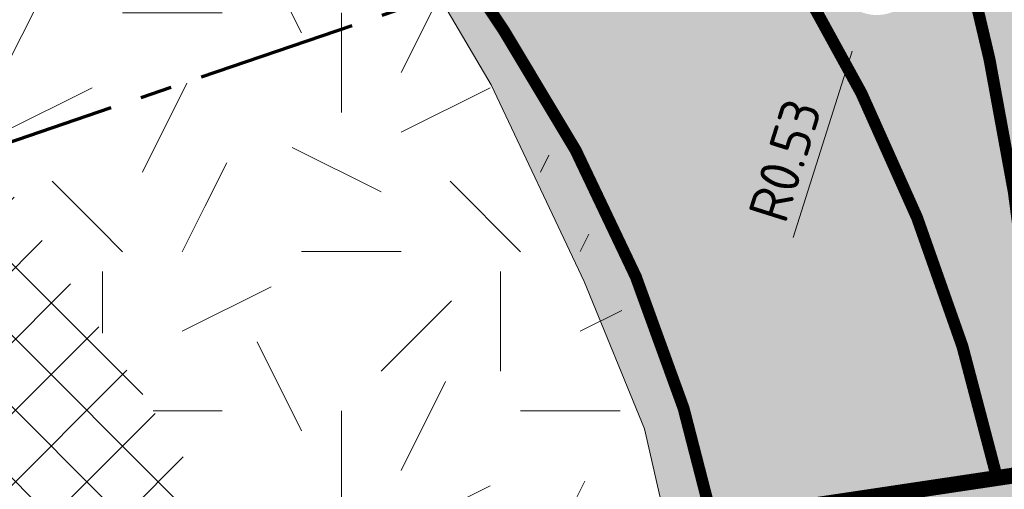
# Model space of a CAD drawing. Header units: metres. Extents: x 39929 to 50394, y 387420 to 399996.
# Tile 77 of 96: x 49096 to 49109, y 391632 to 391638. Entities that reach past the tile are written whole.
import ezdxf
from ezdxf.enums import TextEntityAlignment as Align

# ---------------------------------------------------------------- set-up
doc = ezdxf.new("R2010")
doc.units = ezdxf.units.M
for name, pattern in [('VW-33_STREEP', [6, 3, -3]), ('XX-CENTER', [8, 5, -1, 1, -1]), ('ZZ-CENTER-SO', [8, 5, -1, 1, -1])]:
    doc.linetypes.add(name, pattern=pattern)
for name, color, linetype, lineweight in [('B-WE-GR-GRAS-A', 62, 'Continuous', 18), ('B-WE-VH-GESLOTENVERHARDING_ASFALT-G', 10, 'Continuous', 18), ('N-WE-VW-MARKERING_LANGS_STREEP_33_015-G', 7, 'VW-33_STREEP', 35), ('N-WE-VW-MARKERING_LANGS_STREEP_DOORGETROKKEN_015-G', 7, 'Continuous', 35), ('N-WE-VW-MARKERING_LANGS_STREEP_DOORGETROKKEN_020-G', 7, 'Continuous', 35), ('Topo', 7, 'Continuous', 18), ('X-XX-AL-M', 7, 'Continuous', 18), ('X-XX-AL-T18', 10, 'Continuous', 18), ('X-XX-AL-T50', 7, 'Continuous', 50), ('X-XX-AL-TEKENBLAD_KADER_BLAD4-VIEWPORT-G', 1, 'Continuous', 18), ('X-XX-AL-VERWIJZING_DOORSNEDE-G', 7, 'ZZ-CENTER-SO', 18)]:
    doc.layers.add(name, color=color, linetype=linetype, lineweight=lineweight)
doc.layers.add('N-WE-VH-VERHARDING_ASFALT-A', color=251, linetype='Continuous', lineweight=18, transparency=0.25)
doc.layers.add('N-WE-VH-VERHARDING_ASFALT_FIETSPAD-A', color=151, linetype='Continuous', lineweight=18, transparency=0.25)
doc.styles.add('NLCS-ISO', font='NLCS-ISO.ttf')
doc.styles.add('NLCS-ISO-ANNOTATIVE-T25', font='NLCS-ISO.ttf', dxfattribs={"height": 2.5})
doc.dimstyles.new('NLCS-ANNOTATIVE-T25-PIJL_l2_h1', dxfattribs={"dimtxt": 2.5, "dimasz": 2.5, "dimexe": 2, "dimexo": 2, "dimgap": 0.7, "dimtad": 1, "dimzin": 0, "dimdsep": 46, "dimtxsty": 'NLCS-ISO-ANNOTATIVE-T25', "dimcen": 0, "dimdle": 2, "dimclrd": 256, "dimclre": 256, "dimclrt": 256, "dimadec": 1, "dimazin": 0, "dimtfac": 1, "dimtofl": 0, "dimtmove": 1, "dimatfit": 0, "dimfxl": 2, "dimfxlon": 1, "dimtfillclr": 256, "dimtolj": 1, "dimtzin": 0, "dimlwd": 18, "dimlwe": 18, "dimarcsym": 0})
picture_1 = doc.add_image_def('image1.tif', size_in_pixel=(8000, 10000))
pattern_1 = [(0, (0, 0), (5, 5), [1.25, -3.75]), (0, (2.75, 3), (5, 5), [1.25, -3.75]), (90, (0.5, 1.75), (-5, 5), [1.25, -3.75]), (90, (2.5, 3.5), (-5, 5), [1.25, -3.75]), (45, (1, 3.5), (0, 5.000000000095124), [1.25, -5.82106781]), (135, (2.75, 0), (-5.000000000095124, 0), [1.25, -5.82106781]), (26.56505119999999, (1.25, 1.5), (5.000000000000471, 2.000322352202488e-09), [1.25, -9.930339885]), (26.56505119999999, (3.5, 4), (5.000000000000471, 2.000322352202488e-09), [1.25, -9.930339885]), (63.43494882, (3.5, 0), (2.549931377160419e-10, 5.00000000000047), [1.25, -9.930339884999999]), (63.43494882, (1.25, 2.25), (2.549931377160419e-10, 5.00000000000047), [1.25, -9.930339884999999]), (63.43494882, (3, 1), (2.549931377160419e-10, 5.00000000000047), [1.25, -9.930339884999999]), (116.5650512, (0, 2.75), (-2.000324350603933e-09, 5.00000000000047), [1.25, -9.930339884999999]), (153.43494882, (1, 0.75), (-5.00000000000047, 2.549949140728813e-10), [1.25, -9.930339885])]

# ---------------------------------------------------------------- blocks, each defined once
blk = doc.blocks.new('*U307')
at = {"layer": 'X-XX-AL-VERWIJZING_DOORSNEDE-G', "color": 7, "linetype": 'XX-CENTER', "lineweight": 70, "ltscale": 2, "extrusion": (0.3224783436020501, -0.9465768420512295, 0)}
blk.add_lwpolyline([(6.335329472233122e-12, 0), (113.9424837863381, 0), (126.3952245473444, 0)], dxfattribs=at)
at = {"layer": 'X-XX-AL-T18', "style": 'NLCS-ISO'}
blk.add_attdef('777.07m.', (-0.1416194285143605, 1.113419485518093), '', height=1.8, rotation=18.81286789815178, dxfattribs=at)
at = {"layer": 'X-XX-AL-T50', "style": 'NLCS-ISO'}
blk.add_attdef('77', text='', height=4.999999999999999, rotation=18.81286789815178, dxfattribs=at).set_placement((114.8056173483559, 54.95837528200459), align=Align.MIDDLE_CENTER)
blk = doc.blocks.new('*D450')
at = {"layer": 'Defpoints', "color": 0, "transparency": 16777216}
for p in [(49107.22961623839, 391638.5071332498), (49107.07008008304, 391638.0017143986)]:
    blk.add_point(p, dxfattribs=at)
at = {"layer": 'X-XX-AL-M', "lineweight": 18, "transparency": 16777216}
blk.add_line((49106.18046700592, 391635.183373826), (49106.91957427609, 391637.5249041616), dxfattribs=at)
at = {"layer": 'X-XX-AL-M', "transparency": 16777216}
blk.add_solid([(49106.84010590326, 391637.5499884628), (49106.99904264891, 391637.4998198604), (49107.07008008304, 391638.0017143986)], dxfattribs=at)
at = {"layer": 'X-XX-AL-M', "transparency": 16777216, "insert": (49106.0764553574, 391636.1494905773), "char_height": 0.5, "attachment_point": 5, "rotation": 72.48162687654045, "style": 'NLCS-ISO-ANNOTATIVE-T25'}
blk.add_mtext('\\A1;R0.53', dxfattribs=at)

msp = doc.modelspace()

# ---------------------------------------------------------------- hatches: boundary and pattern name
at = {"layer": 'B-WE-GR-GRAS-A'}
h = msp.add_hatch(dxfattribs=at)
h.set_pattern_fill('AGR-GRAS_02-SO', color=256, scale=0.5, style=0, pattern_type=2)
h.set_pattern_definition(pattern_1)
h.paths.add_polyline_path([(49099.242, 391642.149), (49095.277, 391639.613), (49094.545, 391638.527), (49096.839, 391635.002), (49102.80778442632, 391636.7506956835), (49102.00689678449, 391638.0026141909), (49100.683, 391639.988)])
h = msp.add_hatch(dxfattribs=at)
h.set_pattern_fill('AGR-GRAS_02-SO', color=256, scale=0.5, style=0, pattern_type=2)
h.set_pattern_definition(pattern_1)
edge = h.paths.add_edge_path()
edge.add_line((49102.476, 391617.911), (49102.50749152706, 391617.9942309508))
edge.add_arc((49087.29646190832, 391627.6183973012), 18.00000000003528, 327.678065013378, 393.696185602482)
edge.add_line((49102.2723009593, 391637.6046000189), (49096.839, 391635.002))
edge.add_line((49096.839, 391635.002), (49099.91, 391630.284))
edge.add_line((49099.91, 391630.284), (49101.011, 391628.13))
edge.add_line((49101.011, 391628.13), (49101.846, 391625.725))
edge.add_line((49101.846, 391625.725), (49102.343, 391623.842))
edge.add_line((49102.343, 391623.842), (49102.64, 391621.804))
edge.add_line((49102.64, 391621.804), (49102.584, 391619.784))
edge.add_line((49102.584, 391619.784), (49102.422, 391618.372))
edge.add_line((49102.422, 391618.372), (49102.476, 391617.911))
at = {"layer": 'N-WE-VH-VERHARDING_ASFALT-A', "transparency": 33554508}
h = msp.add_hatch(color=256, dxfattribs=at)
h.dxf.hatch_style = 1
edge = h.paths.add_edge_path(flags=16)
edge.add_line((49093.09134716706, 391670.6922210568), (49091.47232629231, 391674.0087480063))
edge.add_line((49091.47232629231, 391674.0087480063), (49093.76285186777, 391675.0104927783))
edge.add_line((49093.76285186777, 391675.0104927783), (49093.91219121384, 391674.6690229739))
edge.add_line((49093.91219121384, 391674.6690229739), (49094.89951232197, 391671.5449081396))
edge.add_arc((49093.98254990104, 391671.1458769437), 1.000022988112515, -153.0221855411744, 23.51705465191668, ccw=False)
edge = h.paths.add_edge_path(flags=16)
edge.add_line((49111.02041476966, 391666.817563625), (49112.77549576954, 391667.5328518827))
edge.add_line((49112.77549576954, 391667.5328518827), (49113.55123081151, 391665.6876995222))
edge.add_line((49113.55123081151, 391665.6876995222), (49111.77792458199, 391664.9665702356))
edge.add_arc((49111.39988005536, 391665.8923576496), 1.000000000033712, 112.3005651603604, 292.2126086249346, ccw=False)
edge = h.paths.add_edge_path(flags=16)
edge.add_line((49092.56075814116, 391677.7591234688), (49090.27023256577, 391676.7573786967))
edge.add_line((49090.27023256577, 391676.7573786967), (49090.12197433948, 391677.0963764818))
edge.add_arc((49112.42467565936, 391681.8925196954), 22.81257275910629, 186.5608314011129, 192.136488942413, ccw=False)
edge.add_arc((49100.83540349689, 391680.5466793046), 11.14543184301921, 172.5144302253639, 186.4947256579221, ccw=False)
edge.add_arc((49090.31161775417, 391681.9392722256), 0.5299999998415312, 94.90467669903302, 173.5655950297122, ccw=False)
edge.add_line((49090.26630368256, 391682.4673315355), (49090.60889672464, 391682.4967302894))
edge.add_arc((49090.65421079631, 391681.9686709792), 0.5300000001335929, 16.692782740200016, 94.90467670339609, ccw=False)
edge.add_arc((49253.1503804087, 391730.2749077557), 168.9943291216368, 196.5555293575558, 197.9838400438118)
edge.add_line((49092.4124999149, 391678.0981212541), (49092.56075814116, 391677.7591234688))
h.paths.add_polyline_path([(49129.43756416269, 391672.1511516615), (49142.362, 391677.956), (49152.59050000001, 391682.525), (49162.819, 391687.094), (49177.257, 391693.575), (49177.292, 391693.592), (49170.038, 391690.3345), (49162.819, 391687.094), (49152.59050000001, 391682.525), (49142.362, 391677.956), (49129.43756416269, 391672.1511516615), (49123.30195669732, 391669.6573770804), (49117.70787462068, 391667.3830094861), (49123.30195669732, 391669.6573770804)], flags=0)
edge = h.paths.add_edge_path(flags=16)
edge.add_line((49176.3690000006, 391695.6779999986), (49169.063, 391691.991))
edge.add_line((49169.063, 391691.991), (49157.97676718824, 391685.9613799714))
edge.add_line((49157.97676718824, 391685.9613799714), (49145.384, 391680.898))
edge.add_line((49145.384, 391680.898), (49132.89157030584, 391675.738262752))
edge.add_line((49132.89157030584, 391675.738262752), (49128.72664061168, 391674.0180255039))
edge.add_line((49128.72664061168, 391674.0180255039), (49128.56390743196, 391673.950932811))
edge.add_line((49128.56390743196, 391673.950932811), (49116.95943626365, 391669.2348671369))
edge.add_line((49116.95943626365, 391669.2348671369), (49117.70787462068, 391667.3830094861))
edge.add_line((49117.70787462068, 391667.3830094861), (49123.30195669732, 391669.6573770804))
edge.add_line((49123.30195669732, 391669.6573770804), (49129.43756416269, 391672.1511516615))
edge.add_line((49129.43756416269, 391672.1511516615), (49135.8985, 391675.053))
edge.add_line((49135.8985, 391675.053), (49142.362, 391677.956))
edge.add_line((49142.362, 391677.956), (49152.59050000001, 391682.525))
edge.add_line((49152.59050000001, 391682.525), (49162.819, 391687.094))
edge.add_line((49162.819, 391687.094), (49170.038, 391690.3345))
edge.add_line((49170.038, 391690.3345), (49177.292, 391693.592))
edge.add_line((49177.292, 391693.592), (49177.3487019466, 391693.6186630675))
edge.add_line((49177.3487019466, 391693.6186630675), (49187.06922782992, 391698.2470051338))
edge.add_line((49187.06922782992, 391698.2470051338), (49196.02824515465, 391702.5143210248))
edge.add_arc((49195.80033172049, 391702.9928139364), 0.529999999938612, 295.469168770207, 383.6903902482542)
edge.add_line((49196.28566861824, 391703.2057648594), (49196.12207442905, 391703.5786127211))
edge.add_arc((49195.63673753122, 391703.3656617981), 0.5300000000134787, 23.69039024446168, 111.9116116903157)
edge.add_line((49195.43895435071, 391703.8573749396), (49181.0210000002, 391698.0580000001))
edge.add_line((49181.0210000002, 391698.0580000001), (49176.3690000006, 391695.6779999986))
edge = h.paths.add_edge_path(flags=16)
edge.add_line((49102.81282452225, 391652.0746245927), (49104.46222710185, 391649.2989834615))
edge.add_arc((49104.00660252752, 391649.0282321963), 0.5300000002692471, -56.12687225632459, 30.720560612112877, ccw=False)
edge.add_line((49104.30200108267, 391648.5881870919), (49102.94435879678, 391647.6768133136))
edge.add_arc((49102.64896024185, 391648.1168584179), 0.5300000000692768, 189.860743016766, 303.8731277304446, ccw=False)
edge.add_line((49102.1267899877, 391648.0260937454), (49101.50698781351, 391651.5918231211))
edge.add_arc((49102.02915806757, 391651.6825877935), 0.5299999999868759, 110.29065181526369, 189.8607430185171, ccw=False)
edge.add_line((49101.84536327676, 391652.1796989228), (49102.17340515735, 391652.3009844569))
edge.add_arc((49102.35719994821, 391651.8038733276), 0.5300000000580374, 30.720560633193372, 110.29065181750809, ccw=False)
edge = h.paths.add_edge_path(flags=16)
edge.add_line((49084.81411249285, 391656.4941874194), (49083.50307978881, 391655.9672717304))
edge.add_line((49083.50307978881, 391655.9672717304), (49082.75724566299, 391657.8230010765))
edge.add_line((49082.75724566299, 391657.8230010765), (49084.06827837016, 391658.3499167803))
edge.add_arc((49084.44119543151, 391657.4220520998), 0.9999999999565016, -68.10436711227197, 111.89563288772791, ccw=False)
edge = h.paths.add_edge_path(flags=16)
edge.add_line((49105.78353832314, 391645.8848116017), (49108.08722941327, 391638.8248339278))
edge.add_arc((49107.58337467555, 391638.6604246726), 0.5299999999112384, -66.57183898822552, 18.07165398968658, ccw=False)
edge.add_line((49107.79410210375, 391638.1741182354), (49107.44034366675, 391638.0208268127))
edge.add_arc((49107.2296162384, 391638.5071332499), 0.5299999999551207, 207.8580555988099, 293.42816102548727, ccw=False)
edge.add_line((49106.76103902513, 391638.2594734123), (49103.44028269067, 391644.542408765))
edge.add_arc((49103.90679676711, 391644.7939333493), 0.5299999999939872, 123.8731277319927, 208.331661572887, ccw=False)
edge.add_line((49103.6113982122, 391645.2339784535), (49104.98560065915, 391646.1564689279))
edge.add_arc((49105.28099921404, 391645.7164238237), 0.5299999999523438, 18.524660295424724, 123.8731277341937, ccw=False)
h.paths.add_polyline_path([(49080.58604266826, 391656.9503753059), (49081.33187678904, 391655.0946459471), (49080.49679858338, 391654.759020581), (49079.75096445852, 391656.6147499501)], flags=16)
h.paths.add_polyline_path([(49078.63752684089, 391656.1672494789), (49079.38336096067, 391654.3115201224), (49066.72039890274, 391649.2221631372), (49066.657, 391649.331), (49048.15, 391641.754), (49032.888, 391635.325), (49012.421, 391625.468), (49005.288, 391622.884), (49004.68, 391624.58), (49004.33550816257, 391625.7832759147), (49015.266, 391630.358), (49026.617, 391634.91), (49038.106, 391639.599), (49050.272, 391644.615), (49065.98302188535, 391651.0602915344), (49065.97576727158, 391651.0783757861)], flags=16)
edge = h.paths.add_edge_path(flags=16)
edge.add_line((49004.13458799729, 391625.6991850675), (49005.07899029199, 391622.8153345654))
edge.add_line((49005.07899029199, 391622.8153345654), (48997.40611121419, 391620.2946400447))
edge.add_line((48997.40611121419, 391620.2946400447), (48987.3843350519, 391617.5067970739))
edge.add_arc((48987.24229384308, 391618.0174087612), 0.5300000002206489, 198.6382650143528, 285.5454254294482, ccw=False)
edge.add_line((48986.74008959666, 391617.8480248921), (48986.61275584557, 391618.2255552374))
edge.add_arc((48987.1149600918, 391618.3949391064), 0.5299999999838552, 111.5782285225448, 198.6382650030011, ccw=False)
edge.add_line((48986.92004134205, 391618.8877947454), (49004.13458799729, 391625.6991850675))
h.paths.add_polyline_path([(49115.00577685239, 391668.4475112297), (49115.84737545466, 391668.7839409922), (49116.59320957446, 391666.9282116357), (49115.75813139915, 391666.592586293)], flags=16)
edge = h.paths.add_edge_path()
edge.add_line((49140.98, 391672.201), (49159.24291366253, 391680.4291471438))
edge.add_line((49159.24291366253, 391680.4291471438), (49166.59482732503, 391683.8302942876))
edge.add_arc((49105.10274285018, 391820.6466804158), 149.9999998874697, 294.2015199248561, 295.1555681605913)
edge.add_arc((50994.34077186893, 387797.7167124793), 4294.455631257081, 114.6913055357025, 115.1555681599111, ccw=False)
edge.add_line((49200.42123265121, 391699.5370383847), (49223.59073551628, 391710.1064524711))
edge.add_line((49223.59073551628, 391710.1064524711), (49246.82250807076, 391720.5382845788))
edge.add_line((49246.82250807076, 391720.5382845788), (49254.53760231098, 391723.7209950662))
edge.add_line((49254.53760231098, 391723.7209950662), (49251.60784800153, 391730.5094467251))
edge.add_line((49251.60784800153, 391730.5094467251), (49224.45925, 391720.20025))
edge.add_line((49224.45925, 391720.20025), (49196.07518949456, 391708.987753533))
edge.add_line((49196.07518949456, 391708.987753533), (49192.31719802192, 391707.4165083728))
edge.add_line((49192.31719802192, 391707.4165083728), (49154.86028015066, 391696.1720432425))
edge.add_line((49154.86028015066, 391696.1720432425), (49125.52143601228, 391684.1796306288))
edge.add_line((49125.52143601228, 391684.1796306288), (49112.64666212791, 391678.9458400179))
edge.add_line((49112.64666212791, 391678.9458400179), (49112.72667504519, 391678.9924198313))
edge.add_line((49112.72667504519, 391678.9924198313), (49111.03663551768, 391678.6992500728))
edge.add_line((49111.03663551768, 391678.6992500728), (49107.746, 391678.354))
edge.add_line((49107.746, 391678.354), (49105.953, 391678.319))
edge.add_line((49105.953, 391678.319), (49104.81599999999, 391678.6930000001))
edge.add_line((49104.81599999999, 391678.6930000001), (49103.894, 391679.295))
edge.add_line((49103.894, 391679.295), (49103.225, 391679.18))
edge.add_line((49103.225, 391679.18), (49100.16, 391681.611))
edge.add_line((49100.16, 391681.611), (49098.424, 391684.931))
edge.add_line((49098.424, 391684.931), (49098.008, 391685.925))
edge.add_line((49098.008, 391685.925), (49097.525, 391687.921))
edge.add_line((49097.525, 391687.921), (49097.28, 391690.355))
edge.add_line((49097.28, 391690.355), (49097.313, 391692.637))
edge.add_line((49097.313, 391692.637), (49097.968, 391695.706))
edge.add_line((49097.968, 391695.706), (49098.602, 391697.048))
edge.add_line((49098.602, 391697.048), (49099.21437354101, 391697.9415826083))
edge.add_line((49099.21437354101, 391697.9415826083), (49099.648, 391698.439))
edge.add_line((49099.648, 391698.439), (49103.41364659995, 391702.6570484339))
edge.add_line((49103.41364659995, 391702.6570484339), (49104.114, 391703.503))
edge.add_line((49104.114, 391703.503), (49100.52325564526, 391708.1105520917))
edge.add_line((49100.52325564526, 391708.1105520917), (49094.4008480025, 391703.1982630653))
edge.add_line((49094.4008480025, 391703.1982630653), (49092.42308900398, 391701.7853827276))
edge.add_line((49092.42308900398, 391701.7853827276), (49090.493, 391700.672))
edge.add_line((49090.493, 391700.672), (49089.243, 391700.144))
edge.add_line((49089.243, 391700.144), (49087.579, 391699.604))
edge.add_line((49087.579, 391699.604), (49086.194, 391699.327))
edge.add_line((49086.194, 391699.327), (49085.049, 391699.243))
edge.add_line((49085.049, 391699.243), (49083.904, 391699.159))
edge.add_line((49083.904, 391699.159), (49082.846, 391699.164))
edge.add_line((49082.846, 391699.164), (49081.889, 391699.303))
edge.add_line((49081.889, 391699.303), (49079.933, 391699.769))
edge.add_line((49079.933, 391699.769), (49077.574, 391696.042))
edge.add_line((49077.574, 391696.042), (49078.224, 391695.547))
edge.add_line((49078.224, 391695.547), (49078.8175, 391694.826))
edge.add_line((49078.8175, 391694.826), (49079.411, 391694.105))
edge.add_line((49079.411, 391694.105), (49079.961, 391693.173))
edge.add_line((49079.961, 391693.173), (49080.489, 391691.798))
edge.add_line((49080.489, 391691.798), (49080.69, 391690.556))
edge.add_line((49080.69, 391690.556), (49080.90100950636, 391688.1808943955))
edge.add_line((49080.90100950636, 391688.1808943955), (49080.8765, 391686.323))
edge.add_line((49080.8765, 391686.323), (49080.775, 391684.245))
edge.add_line((49080.775, 391684.245), (49080.62, 391682.91))
edge.add_line((49080.62, 391682.91), (49079.952, 391680.176))
edge.add_line((49079.952, 391680.176), (49082.416, 391679.529))
edge.add_line((49082.416, 391679.529), (49083.498, 391679.539))
edge.add_line((49083.498, 391679.539), (49083.846, 391677.631))
edge.add_line((49083.846, 391677.631), (49084.082, 391674.051))
edge.add_line((49084.082, 391674.051), (49084.053, 391670.611))
edge.add_line((49084.053, 391670.611), (49084.017, 391669.89))
edge.add_line((49084.017, 391669.89), (49083.62928734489, 391668.5730030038))
edge.add_line((49083.62928734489, 391668.5730030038), (49083.081, 391667.563))
edge.add_line((49083.081, 391667.563), (49082.544, 391666.81))
edge.add_line((49082.544, 391666.81), (49082.009, 391666.182))
edge.add_line((49082.009, 391666.182), (49081.292, 391665.488))
edge.add_line((49081.292, 391665.488), (49079.871, 391664.491))
edge.add_line((49079.871, 391664.491), (49077.77715639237, 391663.5688321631))
edge.add_line((49077.77715639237, 391663.5688321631), (49077.07570994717, 391663.2711205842))
edge.add_line((49077.07570994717, 391663.2711205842), (49057.12228903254, 391655.1351642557))
edge.add_line((49057.12228903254, 391655.1351642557), (49051.132, 391652.513))
edge.add_line((49051.132, 391652.513), (49041.363, 391645.925))
edge.add_line((49041.363, 391645.925), (49037.25, 391644.1245))
edge.add_line((49037.25, 391644.1245), (49028.756, 391640.5685000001))
edge.add_line((49028.756, 391640.5685000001), (49016.704, 391635.627))
edge.add_line((49016.704, 391635.627), (49005.658, 391631.191))
edge.add_line((49005.658, 391631.191), (48997.34632720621, 391627.8791990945))
edge.add_line((48997.34632720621, 391627.8791990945), (48987.226, 391623.897))
edge.add_line((48987.226, 391623.897), (48977.103, 391619.973))
edge.add_line((48977.103, 391619.973), (48970.82762979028, 391617.8117462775))
edge.add_line((48970.82762979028, 391617.8117462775), (48962.962, 391615.081))
edge.add_line((48962.962, 391615.081), (48951.262, 391611.356))
edge.add_line((48951.262, 391611.356), (48942.617, 391608.597))
edge.add_line((48942.617, 391608.597), (48937.094, 391607.089))
edge.add_line((48937.094, 391607.089), (48933.18163374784, 391606.174796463))
edge.add_line((48933.18163374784, 391606.174796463), (48902.54292098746, 391598.5967962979))
edge.add_line((48902.54292098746, 391598.5967962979), (48904.34653898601, 391591.3408313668))
edge.add_line((48904.34653898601, 391591.3408313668), (48909.779, 391592.691))
edge.add_line((48909.779, 391592.691), (48915.481, 391594.1575))
edge.add_line((48915.481, 391594.1575), (48921.183, 391595.624))
edge.add_line((48921.183, 391595.624), (48929.796, 391597.807))
edge.add_line((48929.796, 391597.807), (48937.765, 391599.733))
edge.add_line((48937.765, 391599.733), (48943.738, 391601.216))
edge.add_line((48943.738, 391601.216), (48949.711, 391602.699))
edge.add_line((48949.711, 391602.699), (48957.891, 391604.7865))
edge.add_line((48957.891, 391604.7865), (48966.071, 391606.874))
edge.add_line((48966.071, 391606.874), (48977.577, 391609.991))
edge.add_line((48977.577, 391609.991), (48990.188, 391613.548))
edge.add_line((48990.188, 391613.548), (48995.094, 391614.985))
edge.add_line((48995.094, 391614.985), (49001.813, 391616.949))
edge.add_line((49001.813, 391616.949), (49006.974, 391618.44))
edge.add_line((49006.974, 391618.44), (49012.8115, 391619.9615))
edge.add_line((49012.8115, 391619.9615), (49022.7195, 391622.515))
edge.add_line((49022.7195, 391622.515), (49032.081, 391624.888))
edge.add_line((49032.081, 391624.888), (49041.624, 391627.148))
edge.add_line((49041.624, 391627.148), (49046.461, 391628.246))
edge.add_line((49046.461, 391628.246), (49051.298, 391629.344))
edge.add_line((49051.298, 391629.344), (49059.15172424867, 391631.2818946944))
edge.add_line((49059.15172424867, 391631.2818946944), (49064.984, 391632.721))
edge.add_line((49064.984, 391632.721), (49065.117, 391632.506))
edge.add_line((49065.117, 391632.506), (49066.6035, 391632.9865))
edge.add_line((49066.6035, 391632.9865), (49065.247, 391636.082))
edge.add_line((49065.247, 391636.082), (49065.0355108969, 391636.5043725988))
edge.add_arc((49065.96337556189, 391636.8772896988), 1.000000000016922, 112.01535483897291, 201.8956352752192, ccw=False)
edge.add_line((49065.58852050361, 391637.8043731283), (49083.16931292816, 391644.8915941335))
edge.add_line((49083.16931292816, 391644.8915941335), (49084.29013491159, 391645.3207213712))
edge.add_line((49084.29013491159, 391645.3207213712), (49084.63344484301, 391645.4587006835))
edge.add_arc((49084.83109088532, 391644.9669324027), 0.530000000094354, 21.89563287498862, 111.8956328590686, ccw=False)
edge.add_line((49085.32285916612, 391645.1645784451), (49085.74253022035, 391644.1399324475))
edge.add_line((49085.74253022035, 391644.1399324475), (49086.87738071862, 391640.8712386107))
edge.add_line((49086.87738071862, 391640.8712386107), (49086.53362632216, 391640.730952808))
edge.add_arc((49086.73127236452, 391640.2391845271), 0.5300000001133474, 21.895632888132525, 111.8956328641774, ccw=False)
edge.add_line((49087.22304064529, 391640.4368305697), (49087.75999160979, 391639.1006855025))
edge.add_arc((49087.26822332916, 391638.90303946), 0.5299999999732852, -68.10436711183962, 21.895632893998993, ccw=False)
edge.add_line((49087.46586937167, 391638.4112711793), (49091.921, 391640.519))
edge.add_line((49091.921, 391640.519), (49090.538, 391640.772))
edge.add_line((49090.538, 391640.772), (49089.18, 391642.148))
edge.add_line((49089.18, 391642.148), (49089.30671815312, 391642.7582452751))
edge.add_line((49089.30671815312, 391642.7582452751), (49093.113, 391645.034))
edge.add_line((49093.113, 391645.034), (49095.271, 391644.561))
edge.add_line((49095.271, 391644.561), (49096.787, 391643.666))
edge.add_line((49096.787, 391643.666), (49097.323, 391644.013))
edge.add_line((49097.323, 391644.013), (49099.242, 391642.149))
edge.add_line((49099.242, 391642.149), (49100.683, 391639.988))
edge.add_line((49100.683, 391639.988), (49102.38412834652, 391637.1009659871))
edge.add_line((49102.38412834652, 391637.1009659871), (49103.55251530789, 391634.6273828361))
edge.add_line((49103.55251530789, 391634.6273828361), (49104.31228325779, 391632.7766190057))
edge.add_line((49104.31228325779, 391632.7766190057), (49104.67285867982, 391631.1964896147))
edge.add_line((49104.67285867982, 391631.1964896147), (49105.10132466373, 391629.3166879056))
edge.add_line((49105.10132466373, 391629.3166879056), (49105.19866263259, 391626.9789418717))
edge.add_line((49105.19866263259, 391626.9789418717), (49105.20832933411, 391624.9332547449))
edge.add_line((49105.20832933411, 391624.9332547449), (49104.95523073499, 391623.404445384))
edge.add_line((49104.95523073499, 391623.404445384), (49104.4483460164, 391621.3472676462))
edge.add_line((49104.4483460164, 391621.3472676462), (49103.9809067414, 391620.4309501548))
edge.add_line((49103.9809067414, 391620.4309501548), (49102.91099257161, 391618.7487094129))
edge.add_line((49102.91099257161, 391618.7487094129), (49102.476, 391617.911))
edge.add_line((49102.476, 391617.911), (49102.39798623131, 391617.2381473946))
edge.add_line((49102.39798623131, 391617.2381473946), (49101.94363372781, 391616.6063138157))
edge.add_line((49101.94363372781, 391616.6063138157), (49101.01016552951, 391615.4635646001))
edge.add_line((49101.01016552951, 391615.4635646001), (49098.65203439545, 391612.9245585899))
edge.add_line((49098.65203439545, 391612.9245585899), (49096.29390326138, 391610.3855525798))
edge.add_line((49096.29390326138, 391610.3855525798), (49093.93577212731, 391607.8465465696))
edge.add_line((49093.93577212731, 391607.8465465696), (49091.57764099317, 391605.3075405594))
edge.add_line((49091.57764099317, 391605.3075405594), (49088.931, 391602.802))
edge.add_line((49088.931, 391602.802), (49092.056, 391599.424))
edge.add_line((49092.056, 391599.424), (49093.89109029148, 391601.3485756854))
edge.add_line((49093.89109029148, 391601.3485756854), (49096.39079824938, 391601.3777428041))
edge.add_line((49096.39079824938, 391601.3777428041), (49100.86628225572, 391605.3666414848))
edge.add_line((49100.86628225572, 391605.3666414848), (49108.85665183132, 391613.2673530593))
edge.add_arc((49085.82488648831, 391632.0209137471), 29.7011490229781, 320.8458774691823, 373.2076492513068)
edge.add_line((49114.74039284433, 391638.8070573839), (49113.67701425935, 391644.0872634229))
edge.add_line((49113.67701425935, 391644.0872634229), (49112.642, 391649.6695))
edge.add_line((49112.642, 391649.6695), (49112.284, 391651.249))
edge.add_line((49112.284, 391651.249), (49112.51823797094, 391656.0566928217))
edge.add_line((49112.51823797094, 391656.0566928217), (49112.945, 391657.5140000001))
edge.add_line((49112.945, 391657.5140000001), (49113.724, 391658.7550000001))
edge.add_line((49113.724, 391658.7550000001), (49114.3, 391659.488))
edge.add_line((49114.3, 391659.488), (49115.53399999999, 391660.576))
edge.add_line((49115.53399999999, 391660.576), (49115.79599999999, 391660.74))
edge.add_line((49115.79599999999, 391660.74), (49117.75632919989, 391662.1963253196))
edge.add_line((49117.75632919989, 391662.1963253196), (49119.45831066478, 391662.9319879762))
edge.add_line((49119.45831066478, 391662.9319879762), (49121.857, 391663.775))
edge.add_line((49121.857, 391663.775), (49126.81, 391665.9605))
edge.add_line((49126.81, 391665.9605), (49140.98, 391672.201))
at = {"layer": 'N-WE-VH-VERHARDING_ASFALT_FIETSPAD-A', "transparency": 33554508}
h = msp.add_hatch(dxfattribs=at)
h.set_pattern_fill('ANSI37', color=256, scale=0.2)
h.set_pattern_definition([(45, (0, 0), (-0.4490128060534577, 0.4490128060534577), []), (135, (0, 0), (-0.4490128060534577, -0.4490128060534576), [])])
edge = h.paths.add_edge_path()
edge.add_line((49064.90609217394, 391629.5993974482), (49065.698, 391629.7))
edge.add_line((49065.698, 391629.7), (49068.904, 391631.01))
edge.add_line((49068.904, 391631.01), (49073.441, 391632.641))
edge.add_line((49073.441, 391632.641), (49082.613, 391636.429))
edge.add_line((49082.613, 391636.429), (49087.12255943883, 391638.2732918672))
edge.add_line((49087.12255943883, 391638.2732918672), (49091.921, 391640.519))
edge.add_line((49091.921, 391640.519), (49096.787, 391643.666))
edge.add_line((49096.787, 391643.666), (49097.323, 391644.013))
edge.add_line((49097.323, 391644.013), (49099.242, 391642.149))
edge.add_line((49099.242, 391642.149), (49095.277, 391639.613))
edge.add_line((49095.277, 391639.613), (49094.545, 391638.527))
edge.add_line((49094.545, 391638.527), (49096.839, 391635.002))
edge.add_line((49096.839, 391635.002), (49098.37450000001, 391632.643))
edge.add_line((49098.37450000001, 391632.643), (49099.91, 391630.284))
edge.add_line((49099.91, 391630.284), (49101.011, 391628.13))
edge.add_line((49101.011, 391628.13), (49101.846, 391625.725))
edge.add_line((49101.846, 391625.725), (49102.343, 391623.842))
edge.add_line((49102.343, 391623.842), (49102.64, 391621.804))
edge.add_line((49102.64, 391621.804), (49102.503, 391619.078))
edge.add_line((49102.503, 391619.078), (49102.44250470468, 391617.8742760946))
edge.add_line((49102.44250470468, 391617.8742760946), (49102.3979862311, 391617.2381473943))
edge.add_line((49102.3979862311, 391617.2381473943), (49101.01016552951, 391615.4635646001))
edge.add_line((49101.01016552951, 391615.4635646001), (49096.29390326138, 391610.3855525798))
edge.add_line((49096.29390326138, 391610.3855525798), (49091.57764099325, 391605.3075405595))
edge.add_line((49091.57764099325, 391605.3075405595), (49091.569, 391606.74))
edge.add_line((49091.569, 391606.74), (49090.2036182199, 391608.1293539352))
edge.add_line((49090.2036182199, 391608.1293539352), (49097.87, 391616.0715))
edge.add_line((49097.87, 391616.0715), (49098.237, 391616.47))
edge.add_line((49098.237, 391616.47), (49098.871, 391617.396))
edge.add_line((49098.871, 391617.396), (49099.6185, 391618.8745))
edge.add_line((49099.6185, 391618.8745), (49099.951, 391619.7985))
edge.add_line((49099.951, 391619.7985), (49100.116, 391620.342))
edge.add_line((49100.116, 391620.342), (49100.183, 391621.406))
edge.add_line((49100.183, 391621.406), (49099.987, 391622.886))
edge.add_line((49099.987, 391622.886), (49099.541, 391624.887))
edge.add_line((49099.541, 391624.887), (49098.453, 391627.32))
edge.add_line((49098.453, 391627.32), (49097.433, 391629.406))
edge.add_line((49097.433, 391629.406), (49096.19622904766, 391631.4302074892))
edge.add_line((49096.19622904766, 391631.4302074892), (49094.823, 391633.351))
edge.add_line((49094.823, 391633.351), (49093.835, 391634.66))
edge.add_line((49093.835, 391634.66), (49092.561, 391636.094))
edge.add_arc((49090.69428729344, 391633.7748141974), 2.977119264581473, 51.16941103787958, 112.3645201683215)
edge.add_line((49089.5615, 391636.528), (49079.939, 391632.636))
edge.add_line((49079.939, 391632.636), (49073.692, 391630.145))
edge.add_line((49073.692, 391630.145), (49071.4865, 391629.398))
edge.add_line((49071.4865, 391629.398), (49069.41745768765, 391628.6972180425))
edge.add_line((49069.41745768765, 391628.6972180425), (49065.43052810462, 391627.6335896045))
edge.add_line((49065.43052810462, 391627.6335896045), (49064.90609217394, 391629.5993974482))
at = {"layer": 'X-XX-AL-TEKENBLAD_KADER_BLAD4-VIEWPORT-G'}
h = msp.add_hatch(dxfattribs=at)
h.set_pattern_fill('ANSI31', color=256, scale=10)
h.set_pattern_definition([(45, (0, 0), (-22.45064030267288, 22.45064030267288), [])])
h.paths.add_polyline_path([(48854.833, 391541.357), (49369.956, 391541.357), (49369.956, 391845.8535), (48854.833, 391845.8535)])

# ---------------------------------------------------------------- linework, layer by layer
at = {"layer": 'B-WE-VH-GESLOTENVERHARDING_ASFALT-G', "flags": 128}
msp.add_lwpolyline([(49101.94363372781, 391616.6063138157), (49102.39798623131, 391617.2381473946), (49102.476, 391617.911), (49102.91099257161, 391618.7487094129), (49103.9809067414, 391620.4309501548), (49104.4483460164, 391621.3472676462), (49104.95523073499, 391623.404445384), (49105.20832933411, 391624.9332547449), (49105.19866263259, 391626.9789418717), (49105.10132466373, 391629.3166879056), (49104.67285867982, 391631.1964896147), (49104.31228325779, 391632.7766190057), (49103.55251530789, 391634.6273828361), (49102.38412834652, 391637.1009659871), (49100.683, 391639.988), (49099.242, 391642.149), (49097.323, 391644.013), (49096.787, 391643.666)], dxfattribs=at)
at = {"layer": 'N-WE-VW-MARKERING_LANGS_STREEP_33_015-G', "const_width": 0.15, "flags": 128}
for points in [[(49102.54269805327, 391637.7849064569, -0.2962995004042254), (49102.78213511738, 391617.8204612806, -0.2962995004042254)], [(49100.60952290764, 391605.6401262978), (49108.5785716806, 391613.5197563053, 0.2195034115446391), (49114.67692092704, 391637.6894315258)]]:
    msp.add_lwpolyline(points, format="xyb", dxfattribs=at)
at = {"layer": 'N-WE-VW-MARKERING_LANGS_STREEP_DOORGETROKKEN_015-G', "const_width": 0.15, "flags": 128}
for points in [[(49099.3947530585, 391642.4033802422, -0.0240116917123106), (49100.09760768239, 391641.4516936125), (49102.54269805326, 391637.7849064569)], [(49109.36423958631, 391632.2531901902, 0.01903866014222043), (49109.17211126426, 391634.0720231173, 0.03793247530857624), (49108.25628164, 391639.0700015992)], [(49106.21237478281, 391638.4950447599, -0.08181272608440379), (49108.74056227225, 391632.1597421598, -0.08181272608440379)]]:
    msp.add_lwpolyline(points, format="xyb", dxfattribs=at)
at = {"layer": 'N-WE-VW-MARKERING_LANGS_STREEP_DOORGETROKKEN_020-G', "const_width": 0.2, "flags": 128}
msp.add_lwpolyline([(49105.17788492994, 391631.6259321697), (49115.21665992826, 391633.1300813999)], dxfattribs=at)

# ---------------------------------------------------------------- block references
at = {"layer": 'X-XX-AL-T18', "xscale": 0.2, "yscale": 0.2, "zscale": 0.2}
msp.add_blockref('*U307', (49092.68723563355, 391635.1362930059), dxfattribs=at)

# ---------------------------------------------------------------- dimensions: what is measured, and where the dimension line sits
at = {"layer": 'X-XX-AL-M'}
dim = msp.add_radius_dim(center=(49107.22961623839, 391638.5071332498), mpoint=(49107.07008008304, 391638.0017143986), dimstyle='NLCS-ANNOTATIVE-T25-PIJL_l2_h1', dxfattribs=at)
dim.commit()
dim.dimension.update_dxf_attribs({"geometry": '*D450', "text_midpoint": (49106.44836734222, 391636.0320960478), "dimtype": 164})

# ---------------------------------------------------------------- pictures from other files: only their frames are drawn
at = {"layer": 'Topo'}
image = msp.add_image(picture_1, insert=(40047.86251047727, 387419.719072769), size_in_units=(9985.02425296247, 12481.280316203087), rotation=0.547019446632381, dxfattribs=dict(at, brightness=90, contrast=40))
image.dxf.flags = 7

doc.saveas('drawing.dxf')
